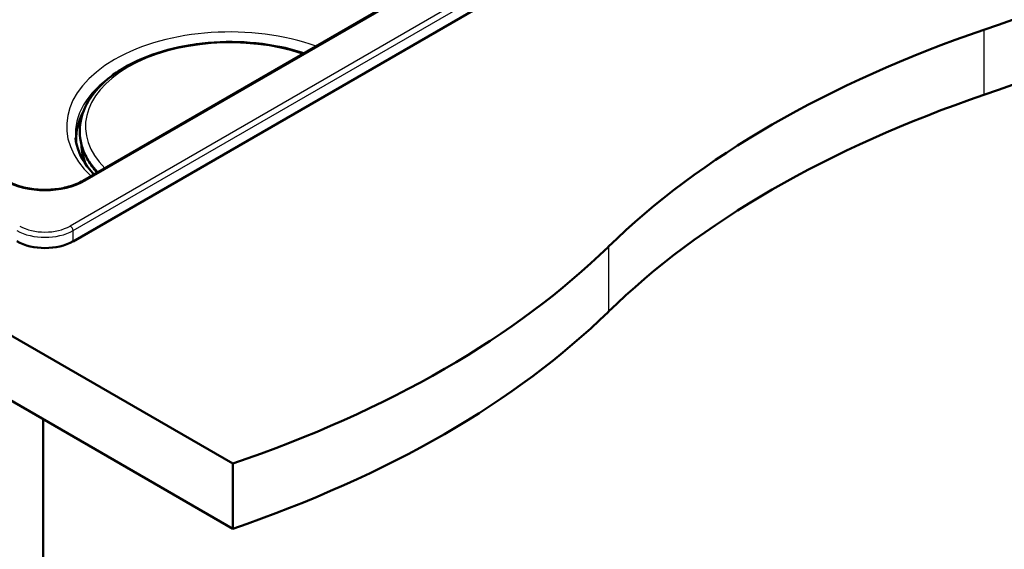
# Model space of a CAD drawing. Header units: millimetres. Extents: x 100 to 2000, y 93 to 2870.
# Tile 5 of 8: x 1346 to 1716, y 1306 to 1506. Entities that reach past the tile are written whole.
import ezdxf

# ---------------------------------------------------------------- set-up
doc = ezdxf.new("R2010")
doc.units = ezdxf.units.MM
doc.header["$LTSCALE"] = 10
doc.layers.add('Visible Edges(ISO)', color=7, linetype='Continuous', lineweight=50)
doc.layers.add('Visible Tangent Edges(ISO)', color=7, linetype='Continuous', lineweight=25)

msp = doc.modelspace()

# ---------------------------------------------------------------- linework, layer by layer
at = {"layer": 'Visible Edges(ISO)'}
for p, q in [((930.99, 1624.19), (1425.97, 1338.41)), ((1673.64, 1620.42), (1369.65, 1444.9)), ((1365.84, 1422.09), (1705.3, 1618.08)), ((1425.97, 1313.92), (930.99, 1599.69)), ((1380.66, 1484.57), (1380.66, 1484.56)), ((1382.19, 1485.65), (1380.87, 1484.89)), ((1368.41, 1464.86), (1368.39, 1464.54)), ((1354.55, 1355.15), (1354.55, 750.13)), ((1425.97, 1338.41), (1425.97, 1313.92))]:
    msp.add_line(p, q, dxfattribs=at)
for centre, major_axis, ratio, start_param, end_param in [((1505.66, 1700.65), (400, 0), 0.57735, 5.245107, 5.750467), ((1505.66, 1676.16), (-400, 0), 0.57735, 2.103514, 2.608875), ((1911.96, 1302.77), (400, 0), 0.57735, 2.103514, 2.608875), ((1911.96, 1278.28), (-400, 0), 0.57735, 5.245107, 5.750467), ((1355.26, 1428.26), (15, 0), 0.580167, 3.929424, 5.495354), ((1222.82, 1537.35), (400, 0), 0.57735, 5.245107, 5.750467), ((1222.82, 1512.86), (-400, 0), 0.57735, 2.103514, 2.608875)]:
    msp.add_ellipse(centre, major_axis=major_axis, ratio=ratio, start_param=start_param, end_param=end_param, dxfattribs=at)
for points, knots in [([(1368.41, 1464.86), (1368.63, 1468.35), (1369.77, 1471.8), (1373.74, 1478.39), (1376.66, 1481.51), (1384.03, 1487.13), (1388.55, 1489.6), (1398.66, 1493.57), (1404.25, 1495.06), (1415.92, 1496.93), (1422, 1497.31), (1434.05, 1496.92), (1440.02, 1496.17), (1448.08, 1494.31), (1450.46, 1493.64), (1452.75, 1492.88)], [3.964057, 3.964057, 3.964057, 3.964057, 4.261716, 4.261716, 4.575412, 4.575412, 4.901008, 4.901008, 5.227362, 5.227362, 5.55263, 5.55263, 5.877567, 5.877567, 6.018851, 6.018851, 6.018851, 6.018851]), ([(1380.66, 1484.57), (1380.66, 1484.59), (1380.66, 1484.62), (1380.68, 1484.68), (1380.69, 1484.7), (1380.72, 1484.75), (1380.73, 1484.77), (1380.77, 1484.81), (1380.79, 1484.83), (1380.83, 1484.86), (1380.85, 1484.88), (1380.87, 1484.89)], [2.3837817, 2.3837817, 2.3837817, 2.3837817, 2.5353439, 2.5353439, 2.6869061, 2.6869061, 2.8384683, 2.8384683, 2.9900305, 2.9900305, 3.1415927, 3.1415927, 3.1415927, 3.1415927]), ([(1368.39, 1464.54), (1368.29, 1462.92), (1368.39, 1461.29), (1369.02, 1458.06), (1369.54, 1456.46), (1370.99, 1453.32), (1371.91, 1451.78), (1373.62, 1449.5), (1374.27, 1448.73), (1374.96, 1447.97)], [2.3191281, 2.3191281, 2.3191281, 2.3191281, 2.4677515, 2.4677515, 2.616375, 2.616375, 2.7649984, 2.7649984, 2.8436945, 2.8436945, 2.8436945, 2.8436945]), ([(1366.76, 1461.03), (1367.07, 1457.44), (1368.51, 1453.81), (1371.95, 1449.28), (1372.82, 1448.28), (1373.79, 1447.3)], [2.4056604, 2.4056604, 2.4056604, 2.4056604, 2.7690874, 2.7690874, 2.8740572, 2.8740572, 2.8740572, 2.8740572]), ([(1340.86, 1444.9), (1341.59, 1444.49), (1342.37, 1444.1), (1344.05, 1443.39), (1344.94, 1443.07), (1346.8, 1442.51), (1347.77, 1442.28), (1349.78, 1441.89), (1350.81, 1441.74), (1352.9, 1441.54), (1353.96, 1441.48), (1356.08, 1441.47), (1357.14, 1441.51), (1359.24, 1441.69), (1360.28, 1441.82), (1362.3, 1442.18), (1363.28, 1442.41), (1365.17, 1442.94), (1366.08, 1443.25), (1367.91, 1443.98), (1368.82, 1444.43), (1369.65, 1444.9)], [-0.7816, -0.7816, -0.7816, -0.7816, -0.627891, -0.627891, -0.474135, -0.474135, -0.320152, -0.320152, -0.165946, -0.165946, -0.011594, -0.011594, 0.14281, 0.14281, 0.297175, 0.297175, 0.451409, 0.451409, 0.605428, 0.605428, 0.7816, 0.7816, 0.7816, 0.7816])]:
    msp.add_open_spline(points, degree=3, knots=knots, dxfattribs=at)
at = {"layer": 'Visible Tangent Edges(ISO)'}
for p, q in [((1703.79, 1623.59), (1364.78, 1427.86)), ((1365.84, 1426.11), (1704.84, 1621.84)), ((1370.4, 1444.83), (1674.39, 1620.34)), ((1708.81, 1501.71), (1708.81, 1477.22)), ((1380.98, 1484.88), (1381.54, 1485.2)), ((1365.84, 1422.09), (1365.84, 1426.11)), ((1567.39, 1420.06), (1567.39, 1395.57))]:
    msp.add_line(p, q, dxfattribs=at)
for centre, major_axis, ratio, start_param, end_param in [((1424.98, 1465.35), (-61.59, 0), 0.57735, 4.15771, 6.837865), ((1424.98, 1465.35), (-54.48, 0), 0.57735, 4.188474, 6.8071), ((1424.98, 1462.69), (-58.28, 0), 0.57735, 5.580913, 6.332651), ((1381.26, 1484.54), (-0.599, 0.028), 0.606775, 0, 0.02248), ((1381.26, 1484.7), (-0.4, 0.019), 0.606775, 5.525374, 6.300434), ((1380.97, 1484.72), (-0.1, 0.173), 0.57735, 5.445427, 6.283185), ((1424.98, 1460.98), (-58.14, 0), 0.57735, 5.931697, 6.306394), ((1424.98, 1460.52), (-57.91, 0), 0.57735, 6.00256, 6.34402), ((1424.98, 1463.33), (-56.63, 0), 0.57735, 6.246119, 6.771891), ((1424.98, 1463.65), (-56.61, 0), 0.57735, 6.246119, 6.778918), ((1424.98, 1458.87), (-56.25, 0), 0.57735, 6.26398, 6.497818), ((1424.98, 1458.6), (-55.73, 0), 0.57735, 0.036777, 0.255423), ((1355.26, 1453.71), (21.5, 0), 0.581753, 3.930789, 5.493989), ((1370.4, 1443.61), (-0.75, 1.3), 0.57735, 5.497787, 6.283185), ((1355.26, 1433.41), (-13.5, 0), 0.580167, 0.787831, 2.353761), ((1364.78, 1426.64), (0.75, -1.3), 0.57735, 0.855211, 2.356194), ((1355.26, 1432.19), (15, 0), 0.571569, 3.929424, 5.495354)]:
    msp.add_ellipse(centre, major_axis=major_axis, ratio=ratio, start_param=start_param, end_param=end_param, dxfattribs=at)
msp.add_open_spline([(1251.25, 1496.64), (1252.76, 1497.47), (1254.27, 1498.29), (1262.84, 1502.99), (1269.91, 1506.89), (1293.16, 1519.85), (1309.35, 1529.06), (1341.27, 1547.67), (1357.01, 1557.05), (1372.71, 1566.57)], degree=3, knots=[15.826584, 15.826584, 15.826584, 15.826584, 16.464848, 16.464848, 19.452184, 19.452184, 26.285662, 26.285662, 32.929696, 32.929696, 32.929696, 32.929696], dxfattribs=at)

doc.saveas('drawing.dxf')
